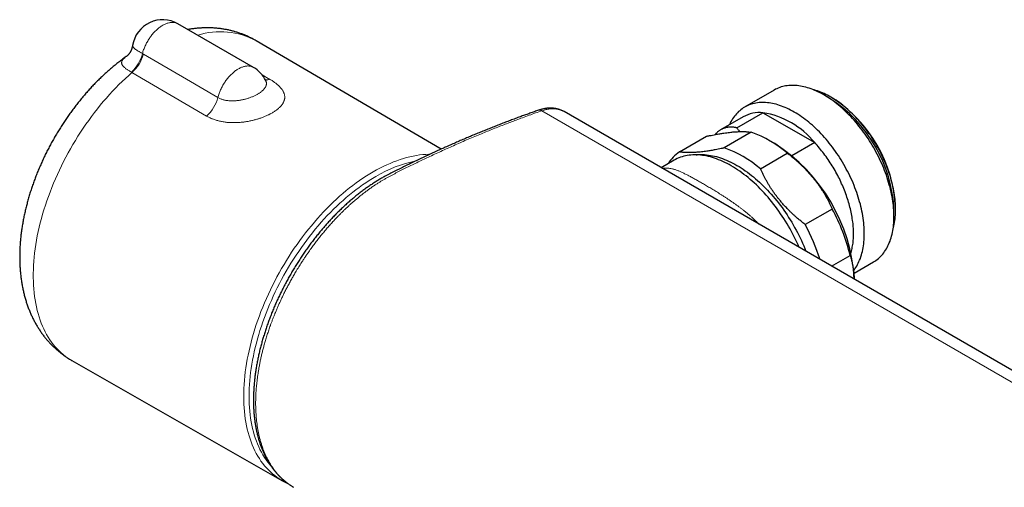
# Model space of a CAD drawing. Header units: millimetres. Extents: x 8 to 818, y 12 to 393.
# Tile 10 of 15: x 586 to 715, y 120 to 181. Entities that reach past the tile are written whole.
import ezdxf

# ---------------------------------------------------------------- set-up
doc = ezdxf.new("R2010")
doc.units = ezdxf.units.MM

msp = doc.modelspace()

# ---------------------------------------------------------------- linework, layer by layer
at = {"color": 7, "linetype": 'Continuous', "lineweight": 30}
for p, q in [((616.32, 174.63), (606.42, 180.35)), ((640.93, 163.94), (616.66, 178.13)), ((617.92, 172.91), (617.92, 172.91)), ((684.58, 171.67), (680.69, 169.43)), ((691.79, 170.62), (691.08, 171.03)), ((692.14, 170.66), (692, 170.74)), ((653.67, 169.02), (653.67, 169.02)), ((793.08, 90.3), (657.03, 168.84)), ((657.03, 168.84), (657.03, 168.84)), ((680.48, 168.15), (677.55, 166.46)), ((679.67, 166.72), (683.09, 168.7)), ((683.09, 168.7), (689.88, 164.79)), ((672.15, 163.57), (675.69, 165.61)), ((681.57, 166.14), (678.03, 164.1)), ((684.64, 164.66), (683.93, 165.06)), ((689.88, 164.79), (686.9, 163.07)), ((682.76, 161.37), (686.29, 163.41)), ((671.45, 162.49), (669.74, 161.5)), ((700.48, 156.05), (700.48, 156.21)), ((692.18, 156.09), (688.64, 154.05)), ((700.27, 155.11), (700.27, 155.92)), ((692.1, 148.59), (694.54, 150)), ((695.03, 147.68), (697.58, 149.16)), ((592.49, 136.26), (620.04, 120.56))]:
    msp.add_line(p, q, dxfattribs=at)
at = {"color": 252, "linetype": 'Continuous', "lineweight": 0}
for p, q in [((601.76, 176.44), (601.89, 176.37)), ((600.39, 173.97), (600.31, 174.02)), ((610.15, 168.27), (600.39, 173.97)), ((617.44, 173.67), (618.47, 173.07)), ((790.18, 90.42), (654.13, 168.96))]:
    msp.add_line(p, q, dxfattribs=at)
at = {"color": 252, "linetype": 'Continuous', "lineweight": 0, "flags": 128}
for points in [[(601.76, 176.44), (601.8, 176.57), (601.83, 176.7), (601.87, 176.83), (601.92, 176.96), (601.97, 177.08), (602.02, 177.21), (602.07, 177.34), (602.13, 177.47), (602.19, 177.59), (602.25, 177.72), (602.31, 177.84), (602.38, 177.96), (602.45, 178.08), (602.52, 178.21), (602.6, 178.32), (602.68, 178.44), (602.75, 178.56), (602.84, 178.67), (602.92, 178.78), (603, 178.89), (603.09, 178.99), (603.18, 179.1), (603.27, 179.2), (603.36, 179.29), (603.45, 179.39), (603.55, 179.48), (603.64, 179.57), (603.74, 179.65), (603.83, 179.73), (603.93, 179.81), (604.03, 179.89), (604.13, 179.96), (604.22, 180.02), (604.32, 180.09), (604.42, 180.15), (604.52, 180.2), (604.62, 180.25), (604.72, 180.3), (604.82, 180.34), (604.92, 180.38), (605.01, 180.42), (605.11, 180.45), (605.21, 180.47), (605.3, 180.49), (605.39, 180.51), (605.49, 180.52), (605.58, 180.53), (605.67, 180.53), (605.76, 180.53), (605.84, 180.53), (605.93, 180.52), (606.01, 180.5), (606.09, 180.48), (606.17, 180.46), (606.25, 180.43), (606.32, 180.4), (606.39, 180.36), (606.42, 180.35)], [(601.89, 176.37), (607.54, 173.09), (611.65, 170.69)], [(611.65, 170.69), (611.68, 170.82), (611.72, 170.95), (611.76, 171.07), (611.8, 171.2), (611.85, 171.33), (611.9, 171.45), (611.95, 171.58), (612.01, 171.71), (612.07, 171.83), (612.13, 171.96), (612.19, 172.08), (612.26, 172.2), (612.32, 172.33), (612.4, 172.45), (612.47, 172.56), (612.54, 172.68), (612.62, 172.8), (612.7, 172.91), (612.78, 173.02), (612.87, 173.13), (612.95, 173.23), (613.04, 173.34), (613.13, 173.44), (613.22, 173.54), (613.31, 173.63), (613.4, 173.72), (613.5, 173.81), (613.59, 173.9), (613.69, 173.98), (613.78, 174.06), (613.88, 174.14), (613.98, 174.21), (614.08, 174.28), (614.17, 174.34), (614.27, 174.4), (614.37, 174.46), (614.47, 174.51), (614.57, 174.56), (614.67, 174.61), (614.76, 174.65), (614.86, 174.68), (614.96, 174.72), (615.05, 174.74), (615.15, 174.77), (615.24, 174.79), (615.33, 174.8), (615.43, 174.81), (615.52, 174.82), (615.6, 174.82), (615.69, 174.81), (615.78, 174.81), (615.86, 174.8), (615.94, 174.78), (616.02, 174.76), (616.1, 174.73), (616.18, 174.7), (616.25, 174.67), (616.32, 174.63), (616.32, 174.63)], [(600.39, 173.97), (599.96, 173.59), (599.53, 173.2), (599.1, 172.79), (598.68, 172.38), (598.26, 171.95), (597.85, 171.52), (597.44, 171.07), (597.03, 170.62), (596.63, 170.15), (596.24, 169.68), (595.85, 169.2), (595.47, 168.71), (595.09, 168.21), (594.72, 167.7), (594.36, 167.19), (594, 166.67), (593.65, 166.15), (593.31, 165.61), (592.98, 165.08), (592.65, 164.53), (592.33, 163.99), (592.02, 163.43), (591.72, 162.88), (591.43, 162.31), (591.15, 161.75), (590.87, 161.18), (590.61, 160.61), (590.35, 160.04), (590.11, 159.46), (589.87, 158.89), (589.65, 158.31), (589.43, 157.73), (589.23, 157.15), (589.04, 156.58), (588.85, 156), (588.68, 155.42), (588.52, 154.85), (588.37, 154.27), (588.23, 153.7), (588.1, 153.13), (587.98, 152.56), (587.88, 152), (587.78, 151.44), (587.7, 150.88), (587.63, 150.33), (587.57, 149.78), (587.52, 149.24), (587.49, 148.7), (587.46, 148.17), (587.45, 147.65), (587.45, 147.13), (587.46, 146.62), (587.48, 146.12), (587.52, 145.62), (587.56, 145.13), (587.62, 144.65), (587.69, 144.18), (587.77, 143.72), (587.86, 143.27), (587.97, 142.82), (588.08, 142.39), (588.21, 141.97), (588.35, 141.55), (588.49, 141.15), (588.65, 140.76), (588.83, 140.38), (589.01, 140.01), (589.2, 139.66), (589.4, 139.31), (589.62, 138.98), (589.84, 138.66), (590.07, 138.36), (590.32, 138.06), (590.57, 137.78), (590.83, 137.51), (591.1, 137.26), (591.39, 137.02), (591.68, 136.79), (591.98, 136.58), (592.28, 136.38), (592.49, 136.26)], [(619.96, 120.6), (619.69, 120.77), (619.39, 120.97), (619.1, 121.18), (618.81, 121.42), (618.54, 121.66), (618.27, 121.92), (618.01, 122.19), (617.77, 122.47), (617.53, 122.77), (617.3, 123.08), (617.09, 123.4), (616.88, 123.74), (616.68, 124.08), (616.5, 124.44), (616.32, 124.81), (616.16, 125.19), (616, 125.59), (615.86, 125.99), (615.73, 126.4), (615.61, 126.83), (615.5, 127.26), (615.4, 127.7), (615.31, 128.16), (615.24, 128.62), (615.17, 129.09), (615.12, 129.57), (615.08, 130.06), (615.05, 130.55), (615.04, 131.06), (615.03, 131.57), (615.04, 132.08), (615.05, 132.6), (615.08, 133.13), (615.12, 133.67), (615.17, 134.21), (615.24, 134.75), (615.31, 135.3), (615.4, 135.85), (615.5, 136.41), (615.61, 136.97), (615.73, 137.54), (615.86, 138.1), (616, 138.67), (616.16, 139.24), (616.32, 139.81), (616.5, 140.38), (616.68, 140.96), (616.88, 141.53), (617.09, 142.1), (617.3, 142.68), (617.53, 143.25), (617.77, 143.82), (618.01, 144.39), (618.27, 144.96), (618.54, 145.52), (618.81, 146.08), (619.1, 146.64), (619.39, 147.2), (619.69, 147.75), (620, 148.29), (620.32, 148.84), (620.65, 149.37), (620.98, 149.9), (621.32, 150.43), (621.67, 150.95), (622.03, 151.46), (622.39, 151.97), (622.76, 152.46), (623.13, 152.95), (623.52, 153.44), (623.9, 153.91), (624.3, 154.38), (624.69, 154.83), (625.1, 155.28), (625.51, 155.72), (625.92, 156.15), (626.34, 156.57), (626.76, 156.98), (627.18, 157.37), (627.61, 157.76), (628.04, 158.13), (628.47, 158.5), (628.91, 158.85), (629.35, 159.19), (629.79, 159.52), (630.23, 159.83), (630.67, 160.13), (631.11, 160.42), (631.56, 160.7), (632, 160.96), (632.45, 161.21), (632.89, 161.45), (633.33, 161.67), (633.78, 161.88), (634.22, 162.07), (634.66, 162.25), (635.09, 162.42), (635.53, 162.57), (635.96, 162.71), (636.39, 162.83), (636.82, 162.94), (637.25, 163.03), (637.67, 163.11), (638.08, 163.17), (638.5, 163.22), (638.9, 163.25), (639.31, 163.27), (639.48, 163.27)], [(632.35, 160.35), (631.92, 160.09), (631.48, 159.82), (631.05, 159.54), (630.62, 159.24), (630.18, 158.93), (629.75, 158.61), (629.33, 158.28), (628.9, 157.94), (628.47, 157.58), (628.05, 157.21), (627.63, 156.84), (627.22, 156.45), (626.81, 156.05), (626.4, 155.64), (625.99, 155.22), (625.59, 154.79), (625.2, 154.35), (624.81, 153.9), (624.42, 153.45), (624.04, 152.98), (623.67, 152.51), (623.3, 152.03), (622.94, 151.54), (622.59, 151.05), (622.24, 150.54), (621.9, 150.04), (621.56, 149.52), (621.23, 149), (620.91, 148.48), (620.6, 147.95), (620.3, 147.41), (620, 146.87), (619.72, 146.33), (619.44, 145.78), (619.17, 145.23), (618.91, 144.68), (618.66, 144.12), (618.42, 143.57), (618.18, 143.01), (617.96, 142.45), (617.75, 141.89), (617.55, 141.32), (617.35, 140.76), (617.17, 140.2), (617, 139.64), (616.84, 139.08), (616.69, 138.52), (616.55, 137.97), (616.42, 137.41), (616.3, 136.86), (616.19, 136.31), (616.1, 135.77), (616.01, 135.22), (615.94, 134.69), (615.88, 134.15), (615.83, 133.63), (615.79, 133.1), (615.76, 132.58), (615.74, 132.07), (615.74, 131.57), (615.74, 131.07), (615.76, 130.58), (615.79, 130.09), (615.83, 129.61), (615.88, 129.14), (615.94, 128.68), (616.01, 128.23), (616.1, 127.79), (616.19, 127.35), (616.3, 126.93), (616.42, 126.51), (616.55, 126.11), (616.69, 125.71), (616.84, 125.33), (617, 124.95), (617.17, 124.59), (617.35, 124.24), (617.55, 123.9), (617.75, 123.57), (617.96, 123.26), (618.18, 122.95), (618.42, 122.66), (618.59, 122.46)]]:
    msp.add_lwpolyline(points, dxfattribs=at)
at = {"color": 7, "linetype": 'Continuous', "lineweight": 30, "flags": 128}
for points in [[(697.58, 149.16), (697.58, 149.16), (697.75, 149.26), (697.91, 149.37), (698.07, 149.49), (698.22, 149.61), (698.37, 149.74), (698.52, 149.88), (698.66, 150.03), (698.79, 150.18), (698.92, 150.34), (699.04, 150.51), (699.16, 150.69), (699.27, 150.87), (699.38, 151.05), (699.48, 151.25), (699.57, 151.45), (699.66, 151.66), (699.75, 151.87), (699.82, 152.09), (699.89, 152.31), (699.96, 152.54), (700.02, 152.78), (700.07, 153.02), (700.12, 153.26), (700.16, 153.51), (700.19, 153.77), (700.22, 154.03), (700.24, 154.29), (700.26, 154.56), (700.27, 154.83), (700.27, 155.11), (700.27, 155.39), (700.26, 155.67), (700.24, 155.96), (700.22, 156.25), (700.19, 156.54), (700.16, 156.83), (700.12, 157.13), (700.07, 157.43), (700.02, 157.73), (699.96, 158.04), (699.89, 158.34), (699.82, 158.65), (699.75, 158.96), (699.66, 159.26), (699.57, 159.57), (699.48, 159.88), (699.38, 160.19), (699.27, 160.51), (699.16, 160.82), (699.04, 161.13), (698.92, 161.44), (698.79, 161.75), (698.66, 162.05), (698.52, 162.36), (698.37, 162.67), (698.22, 162.97), (698.07, 163.27), (697.91, 163.57), (697.75, 163.87), (697.58, 164.17), (697.41, 164.46), (697.23, 164.75), (697.05, 165.04), (696.87, 165.32), (696.68, 165.61), (696.48, 165.88), (696.29, 166.16), (696.09, 166.43), (695.88, 166.69), (695.68, 166.95), (695.47, 167.21), (695.25, 167.46), (695.04, 167.71), (694.82, 167.95), (694.6, 168.19), (694.37, 168.42), (694.15, 168.65), (693.92, 168.87), (693.69, 169.08), (693.46, 169.29), (693.23, 169.5), (692.99, 169.69), (692.76, 169.88), (692.52, 170.07), (692.28, 170.25), (692.04, 170.42), (691.8, 170.58), (691.56, 170.74), (691.32, 170.89), (691.08, 171.03), (690.84, 171.16), (690.6, 171.29), (690.36, 171.41), (690.12, 171.53), (689.88, 171.63), (689.64, 171.73), (689.41, 171.82), (689.17, 171.9), (688.93, 171.97), (688.7, 172.04), (688.47, 172.1), (688.24, 172.15), (688.01, 172.19), (687.79, 172.23), (687.56, 172.25), (687.34, 172.27), (687.12, 172.28), (686.91, 172.28), (686.69, 172.28), (686.48, 172.26), (686.28, 172.24), (686.07, 172.21), (685.87, 172.17), (685.68, 172.12), (685.48, 172.07), (685.3, 172), (685.11, 171.93), (684.93, 171.85), (684.75, 171.77), (684.58, 171.67)], [(700.17, 153.58), (700.2, 153.68), (700.25, 153.89), (700.3, 154.12), (700.34, 154.34), (700.38, 154.57), (700.41, 154.81), (700.44, 155.05), (700.46, 155.29), (700.47, 155.54), (700.48, 155.79), (700.48, 156.05), (700.48, 156.3), (700.47, 156.57), (700.46, 156.83), (700.44, 157.1), (700.41, 157.37), (700.38, 157.64), (700.34, 157.91), (700.3, 158.19), (700.25, 158.47), (700.2, 158.75), (700.14, 159.03), (700.07, 159.31), (700, 159.6), (699.92, 159.88), (699.84, 160.17), (699.75, 160.46), (699.66, 160.74), (699.56, 161.03), (699.46, 161.32), (699.35, 161.6), (699.23, 161.89), (699.12, 162.17), (698.99, 162.46), (698.86, 162.74), (698.73, 163.02), (698.59, 163.3), (698.45, 163.58), (698.31, 163.86), (698.15, 164.14), (698, 164.41), (697.84, 164.68), (697.68, 164.95), (697.51, 165.21), (697.34, 165.48), (697.17, 165.74), (696.99, 165.99), (696.81, 166.25), (696.62, 166.49), (696.43, 166.74), (696.24, 166.98), (696.05, 167.22), (695.85, 167.45), (695.65, 167.68), (695.45, 167.9), (695.25, 168.12), (695.04, 168.34), (694.83, 168.55), (694.62, 168.75), (694.41, 168.95), (694.2, 169.14), (693.98, 169.33), (693.76, 169.51), (693.55, 169.69), (693.33, 169.86), (693.11, 170.02), (692.89, 170.18), (692.67, 170.33), (692.44, 170.47), (692.22, 170.61), (692, 170.74), (691.78, 170.87), (691.56, 170.99), (691.33, 171.1), (691.11, 171.2), (690.89, 171.3), (690.67, 171.39), (690.45, 171.47), (690.24, 171.55), (690.02, 171.62), (689.8, 171.68), (689.71, 171.7)], [(695, 148.05), (695.03, 148.1), (695.15, 148.27), (695.27, 148.44), (695.38, 148.62), (695.49, 148.81), (695.59, 149), (695.68, 149.2), (695.77, 149.41), (695.86, 149.62), (695.93, 149.84), (696.01, 150.07), (696.07, 150.3), (696.13, 150.53), (696.18, 150.77), (696.23, 151.02), (696.27, 151.27), (696.31, 151.52), (696.33, 151.78), (696.36, 152.05), (696.37, 152.31), (696.38, 152.59), (696.38, 152.86), (696.38, 153.14), (696.37, 153.43), (696.36, 153.71), (696.33, 154), (696.31, 154.29), (696.27, 154.59), (696.23, 154.89), (696.18, 155.19), (696.13, 155.49), (696.07, 155.79), (696.01, 156.1), (695.93, 156.4), (695.86, 156.71), (695.77, 157.02), (695.68, 157.33), (695.59, 157.64), (695.49, 157.95), (695.38, 158.26), (695.27, 158.57), (695.15, 158.88), (695.03, 159.19), (694.9, 159.5), (694.77, 159.81), (694.63, 160.12), (694.48, 160.42), (694.34, 160.73), (694.18, 161.03), (694.02, 161.33), (693.86, 161.63), (693.69, 161.92), (693.52, 162.22), (693.34, 162.51), (693.16, 162.79), (692.98, 163.08), (692.79, 163.36), (692.59, 163.64), (692.4, 163.91), (692.2, 164.18), (691.99, 164.45), (691.79, 164.71), (691.58, 164.97), (691.36, 165.22), (691.15, 165.47), (690.93, 165.71), (690.71, 165.95), (690.49, 166.18), (690.26, 166.4), (690.03, 166.62), (689.8, 166.84), (689.57, 167.05), (689.34, 167.25), (689.1, 167.45), (688.87, 167.64), (688.63, 167.82), (688.39, 168), (688.15, 168.17), (687.91, 168.34), (687.67, 168.49), (687.43, 168.64), (687.19, 168.78), (686.95, 168.92), (686.71, 169.05), (686.47, 169.17), (686.23, 169.28), (685.99, 169.39), (685.75, 169.48), (685.52, 169.57), (685.28, 169.66), (685.05, 169.73), (684.81, 169.8), (684.58, 169.85), (684.35, 169.9), (684.12, 169.95), (683.9, 169.98), (683.67, 170.01), (683.45, 170.02), (683.23, 170.03), (683.02, 170.04), (682.81, 170.03), (682.6, 170.02), (682.39, 169.99), (682.18, 169.96), (681.98, 169.92), (681.79, 169.88), (681.6, 169.82), (681.41, 169.76), (681.22, 169.69), (681.04, 169.61), (680.86, 169.52), (680.69, 169.43), (680.52, 169.33), (680.36, 169.22), (680.2, 169.1), (680.05, 168.97), (679.9, 168.84), (679.75, 168.7), (679.62, 168.55), (679.48, 168.4), (679.35, 168.24), (679.23, 168.07), (679.11, 167.9), (679, 167.72), (678.89, 167.53), (678.79, 167.33), (678.7, 167.13), (678.69, 167.12)], [(694.63, 150.31), (694.66, 150.41), (694.7, 150.57), (694.74, 150.74), (694.78, 150.91), (694.81, 151.09), (694.85, 151.26), (694.87, 151.44), (694.9, 151.62), (694.92, 151.81), (694.93, 151.99), (694.95, 152.18), (694.96, 152.37), (694.97, 152.57), (694.97, 152.76), (694.97, 152.96), (694.97, 153.16), (694.96, 153.36), (694.95, 153.57), (694.93, 153.77), (694.92, 153.98), (694.9, 154.19), (694.87, 154.39), (694.85, 154.61), (694.81, 154.82), (694.78, 155.03), (694.74, 155.25), (694.7, 155.46), (694.66, 155.68), (694.61, 155.9), (694.56, 156.11), (694.5, 156.33), (694.45, 156.55), (694.39, 156.77), (694.32, 156.99), (694.25, 157.21), (694.18, 157.43), (694.11, 157.65), (694.03, 157.87), (693.95, 158.1), (693.87, 158.32), (693.79, 158.54), (693.7, 158.76), (693.61, 158.98), (693.51, 159.2), (693.41, 159.41), (693.31, 159.63), (693.21, 159.85), (693.11, 160.07), (693, 160.28), (692.89, 160.5), (692.77, 160.71), (692.66, 160.92), (692.54, 161.13), (692.42, 161.34), (692.29, 161.55), (692.17, 161.76), (692.04, 161.96), (691.91, 162.16), (691.78, 162.37), (691.64, 162.57), (691.5, 162.76), (691.36, 162.96), (691.22, 163.15), (691.08, 163.34), (690.94, 163.53), (690.79, 163.72), (690.64, 163.9), (690.49, 164.08), (690.34, 164.26), (690.19, 164.44), (690.03, 164.61), (689.88, 164.79)], [(687.84, 151.05), (687.69, 151.39), (687.53, 151.74), (687.37, 152.09), (687.19, 152.44), (687.02, 152.79), (686.83, 153.14), (686.65, 153.48), (686.45, 153.83), (686.25, 154.16), (686.05, 154.5), (685.84, 154.83), (685.63, 155.16), (685.41, 155.48), (685.19, 155.8), (684.96, 156.12), (684.73, 156.43), (684.49, 156.74), (684.25, 157.04), (684.01, 157.34), (683.77, 157.63), (683.52, 157.91), (683.27, 158.19), (683.01, 158.47), (682.75, 158.73), (682.49, 159), (682.23, 159.25), (681.96, 159.5), (681.7, 159.74), (681.43, 159.97), (681.16, 160.2), (680.88, 160.42), (680.61, 160.63), (680.34, 160.84), (680.06, 161.04), (679.78, 161.22), (679.51, 161.41), (679.23, 161.58), (678.95, 161.74), (678.67, 161.9), (678.4, 162.05), (678.12, 162.19), (677.84, 162.32), (677.57, 162.44), (677.29, 162.55), (677.02, 162.65), (676.75, 162.75), (676.48, 162.83), (676.21, 162.91), (675.94, 162.98), (675.67, 163.04), (675.41, 163.08), (675.15, 163.12), (674.89, 163.15), (674.64, 163.17), (674.39, 163.19), (674.14, 163.19), (673.89, 163.18), (673.65, 163.16), (673.41, 163.14), (673.17, 163.1), (672.94, 163.06), (672.72, 163), (672.49, 162.94), (672.28, 162.87), (672.06, 162.78), (671.85, 162.69), (671.65, 162.59), (671.45, 162.49)], [(674.36, 163.19), (674.47, 163.2), (674.71, 163.21), (674.95, 163.22), (675.2, 163.22), (675.45, 163.21), (675.7, 163.19), (675.95, 163.16), (676.21, 163.12), (676.47, 163.07), (676.73, 163.01), (676.99, 162.95), (677.25, 162.87), (677.52, 162.79), (677.79, 162.7), (678.06, 162.59), (678.33, 162.48), (678.6, 162.36), (678.87, 162.24), (679.14, 162.1), (679.42, 161.95), (679.69, 161.8), (679.96, 161.64), (680.23, 161.47), (680.51, 161.29), (680.78, 161.1), (681.05, 160.91), (681.32, 160.71), (681.59, 160.5), (681.86, 160.29), (682.12, 160.06), (682.39, 159.83), (682.65, 159.59), (682.91, 159.35), (683.17, 159.1), (683.43, 158.84), (683.68, 158.58), (683.93, 158.31), (684.18, 158.03), (684.42, 157.75), (684.67, 157.47), (684.9, 157.18), (685.14, 156.88), (685.37, 156.58), (685.6, 156.27), (685.82, 155.96), (686.04, 155.65), (686.25, 155.33), (686.46, 155), (686.67, 154.68), (686.87, 154.35), (687.06, 154.01), (687.25, 153.68), (687.44, 153.34), (687.62, 153), (687.79, 152.66), (687.96, 152.31), (688.13, 151.96), (688.28, 151.62), (688.44, 151.27), (688.58, 150.92), (688.72, 150.56), (688.73, 150.54)], [(620.12, 120.51), (620, 120.58), (619.96, 120.6)]]:
    msp.add_lwpolyline(points, dxfattribs=at)
at = {"color": 7, "linetype": 'Continuous', "lineweight": 30}
for centre, radius, start, end in [((604.42, 176.88), 4, 60.0027, 170.7517), ((614.32, 171.17), 4, 25.8415, 60.0027), ((681.85, 155.09), 18.44, 2.6058, 57.3888), ((682.37, 155.39), 18.13, 2.6058, 57.3888), ((682.67, 164.25), 4.47, 84.5122, 119.1773), ((681.31, 157.78), 11.07, 39.2807, 80.7247), ((676.68, 152.21), 14.76, 49.3549, 70.6505), ((673.14, 150.17), 14.76, 49.3549, 70.6505), ((672.37, 145.52), 22.74, 3.4416, 57.3387), ((675.43, 158.9), 5.71, 125.0915, 146.7797), ((670.01, 143.99), 25.25, 13.775, 28.6364), ((665.87, 141.68), 25.91, 17.4926, 28.5268)]:
    msp.add_arc(centre, radius, start, end, dxfattribs=at)
at = {"color": 252, "linetype": 'Continuous', "lineweight": 0}
for centre, radius, start, end in [((611.98, 169.33), 9.97, 61.9741, 107.2694), ((597.02, 177.63), 4.89, 312.3273, 345.9268), ((597.1, 177.68), 4.96, 311.5985, 344.6925), ((618.05, 174.45), 1.44, 262.9388, 287.1979), ((606.86, 171.97), 4.96, 311.6468, 345.0387), ((653.83, 168.49), 0.56, 57.2985, 106.656), ((641.08, 145.72), 17.04, 101.7135, 120.8258)]:
    msp.add_arc(centre, radius, start, end, dxfattribs=at)
at = {"color": 7, "linetype": 'Continuous', "lineweight": 30}
for points, knots in [([(616.66, 178.13), (616.63, 178.15), (616.53, 178.21), (616.36, 178.3), (616.16, 178.41), (615.95, 178.51), (615.75, 178.61), (615.54, 178.71), (615.33, 178.8), (615.12, 178.89), (614.91, 178.97), (614.69, 179.05), (614.47, 179.13), (614.25, 179.2), (614.03, 179.27), (613.81, 179.34), (613.59, 179.4), (613.36, 179.45), (613.14, 179.51), (612.91, 179.56), (612.68, 179.6), (612.45, 179.64), (612.21, 179.68), (611.98, 179.71), (611.74, 179.74), (611.51, 179.76), (611.27, 179.78), (611.03, 179.8), (610.79, 179.81), (610.54, 179.81), (610.3, 179.82), (610.06, 179.82), (609.81, 179.81), (609.56, 179.8), (609.32, 179.79), (609.07, 179.77), (608.82, 179.74), (608.57, 179.72), (608.31, 179.68), (608.06, 179.65), (607.87, 179.62), (607.75, 179.6), (607.73, 179.59)], [0, 0, 0, 0, 0.012824, 0.037677, 0.062528, 0.087381, 0.11224, 0.13711, 0.161995, 0.1869, 0.211829, 0.236787, 0.261778, 0.286807, 0.311878, 0.336995, 0.362163, 0.387385, 0.412667, 0.438013, 0.463426, 0.488911, 0.514472, 0.540112, 0.565836, 0.591647, 0.617548, 0.643544, 0.669637, 0.69583, 0.722127, 0.748529, 0.77504, 0.801661, 0.828395, 0.855242, 0.882204, 0.909282, 0.936476, 0.963787, 0.991214, 1, 1, 1, 1]), ([(600.47, 177.52), (600.47, 177.51), (600.46, 177.46), (600.45, 177.37), (600.42, 177.27), (600.39, 177.18), (600.36, 177.08), (600.33, 176.99), (600.29, 176.91), (600.26, 176.83), (600.22, 176.75), (600.18, 176.67), (600.14, 176.61), (600.1, 176.54), (600.06, 176.49), (600.02, 176.43), (599.98, 176.38), (599.95, 176.34), (599.91, 176.3), (599.88, 176.26), (599.85, 176.23), (599.82, 176.21), (599.8, 176.18), (599.78, 176.16), (599.76, 176.15), (599.75, 176.14), (599.74, 176.13), (599.73, 176.12), (599.72, 176.11), (599.72, 176.11), (599.72, 176.11), (599.72, 176.11)], [0, 0, 0, 0, 0.0221958, 0.0670944, 0.1116431, 0.1557956, 0.1994857, 0.2426387, 0.2851726, 0.3270019, 0.368042, 0.4082158, 0.44746, 0.4857306, 0.5230074, 0.5592951, 0.5946229, 0.6290419, 0.6626212, 0.6954436, 0.727602, 0.7591956, 0.7903266, 0.8210985, 0.8436223, 0.864615, 0.8846911, 0.9133748, 0.9421006, 0.9710535, 1, 1, 1, 1]), ([(599.71, 176.11), (599.69, 176.09), (599.58, 176.01), (599.38, 175.87), (599.14, 175.7), (598.9, 175.51), (598.66, 175.33), (598.42, 175.14), (598.18, 174.95), (597.94, 174.75), (597.7, 174.55), (597.47, 174.35), (597.24, 174.15), (597, 173.94), (596.77, 173.73), (596.55, 173.52), (596.32, 173.3), (596.1, 173.09), (595.87, 172.87), (595.65, 172.64), (595.43, 172.42), (595.21, 172.19), (595, 171.96), (594.78, 171.72), (594.57, 171.49), (594.36, 171.25), (594.15, 171.01), (593.94, 170.77), (593.74, 170.52), (593.54, 170.27), (593.34, 170.02), (593.14, 169.77), (592.94, 169.52), (592.75, 169.26), (592.55, 169.01), (592.36, 168.75), (592.17, 168.48), (591.99, 168.22), (591.8, 167.96), (591.62, 167.69), (591.44, 167.42), (591.27, 167.15), (591.09, 166.88), (590.92, 166.6), (590.75, 166.33), (590.58, 166.05), (590.41, 165.77), (590.25, 165.49), (590.09, 165.21), (589.93, 164.93), (589.77, 164.65), (589.62, 164.36), (589.47, 164.08), (589.32, 163.79), (589.18, 163.5), (589.03, 163.21), (588.89, 162.92), (588.75, 162.63), (588.62, 162.34), (588.49, 162.04), (588.36, 161.75), (588.23, 161.45), (588.11, 161.16), (587.98, 160.86), (587.86, 160.56), (587.75, 160.26), (587.64, 159.96), (587.53, 159.66), (587.42, 159.36), (587.31, 159.06), (587.21, 158.76), (587.11, 158.46), (587.02, 158.16), (586.93, 157.85), (586.84, 157.55), (586.75, 157.25), (586.67, 156.94), (586.59, 156.64), (586.51, 156.34), (586.44, 156.03), (586.37, 155.73), (586.3, 155.42), (586.23, 155.12), (586.17, 154.82), (586.12, 154.51), (586.06, 154.21), (586.01, 153.91), (585.96, 153.6), (585.92, 153.3), (585.88, 153), (585.84, 152.69), (585.81, 152.39), (585.78, 152.09), (585.75, 151.79), (585.73, 151.49), (585.71, 151.19), (585.7, 150.89), (585.68, 150.6), (585.68, 150.3), (585.67, 150), (585.67, 149.71), (585.67, 149.42), (585.68, 149.12), (585.69, 148.83), (585.71, 148.54), (585.72, 148.25), (585.75, 147.97), (585.77, 147.68), (585.8, 147.4), (585.84, 147.12), (585.87, 146.84), (585.92, 146.56), (585.96, 146.28), (586.01, 146.01), (586.06, 145.74), (586.12, 145.47), (586.18, 145.2), (586.24, 144.94), (586.31, 144.68), (586.38, 144.42), (586.46, 144.16), (586.54, 143.91), (586.62, 143.65), (586.71, 143.41), (586.8, 143.16), (586.89, 142.92), (586.99, 142.68), (587.09, 142.44), (587.19, 142.21), (587.3, 141.98), (587.41, 141.75), (587.52, 141.52), (587.64, 141.3), (587.76, 141.09), (587.88, 140.87), (588.01, 140.66), (588.14, 140.45), (588.27, 140.25), (588.41, 140.05), (588.55, 139.85), (588.69, 139.65), (588.83, 139.46), (588.98, 139.27), (589.13, 139.09), (589.28, 138.91), (589.44, 138.73), (589.6, 138.56), (589.76, 138.39), (589.92, 138.22), (590.09, 138.06), (590.26, 137.9), (590.43, 137.74), (590.61, 137.59), (590.78, 137.44), (590.96, 137.3), (591.14, 137.15), (591.33, 137.02), (591.52, 136.88), (591.7, 136.75), (591.9, 136.62), (592.09, 136.5), (592.28, 136.38), (592.42, 136.3), (592.49, 136.26), (592.49, 136.26)], [0, 0, 0, 0, 0.0021968, 0.0086676, 0.0151362, 0.021602, 0.0280646, 0.0345238, 0.0409793, 0.0474307, 0.0538779, 0.0603206, 0.0667588, 0.0731924, 0.0796211, 0.0860451, 0.0924642, 0.0988785, 0.105288, 0.1116926, 0.1180925, 0.1244878, 0.1308784, 0.1372646, 0.1436464, 0.1500239, 0.1563973, 0.1627667, 0.1691323, 0.1754942, 0.1818526, 0.1882076, 0.1945594, 0.2009083, 0.2072543, 0.2135978, 0.2199387, 0.2262775, 0.2326142, 0.238949, 0.2452822, 0.2516139, 0.2579444, 0.2642738, 0.2706024, 0.2769304, 0.2832579, 0.2895852, 0.2959125, 0.30224, 0.3085678, 0.3148961, 0.3212252, 0.3275552, 0.3338864, 0.340219, 0.3465531, 0.3528891, 0.359227, 0.3655671, 0.3719095, 0.3782546, 0.3846025, 0.3909533, 0.3973073, 0.4036646, 0.4100255, 0.4163901, 0.4227586, 0.4291311, 0.4355079, 0.441889, 0.4482747, 0.4546651, 0.4610602, 0.4674603, 0.4738654, 0.4802756, 0.486691, 0.4931117, 0.4995376, 0.5059689, 0.5124056, 0.5188476, 0.5252949, 0.5317473, 0.5382049, 0.5446675, 0.5511349, 0.5576069, 0.5640833, 0.5705638, 0.577048, 0.5835357, 0.5900263, 0.5965194, 0.6030145, 0.609511, 0.6160082, 0.6225053, 0.6290013, 0.6354957, 0.6419873, 0.6484754, 0.6549588, 0.6614367, 0.6679078, 0.6743712, 0.6808256, 0.6872698, 0.6937027, 0.7001231, 0.7065298, 0.7129216, 0.7192972, 0.7256556, 0.7319956, 0.7383162, 0.7446164, 0.7508952, 0.7571517, 0.7633851, 0.7695948, 0.77578, 0.7819402, 0.7880749, 0.7941839, 0.8002668, 0.8063234, 0.8123537, 0.8183577, 0.8243354, 0.830287, 0.8362127, 0.842113, 0.8479882, 0.8538386, 0.859665, 0.8654677, 0.8712475, 0.8770051, 0.882741, 0.8884561, 0.8941512, 0.8998271, 0.9054845, 0.9111244, 0.9167477, 0.9223552, 0.9279479, 0.9335267, 0.9390925, 0.9446463, 0.950189, 0.9557216, 0.9612451, 0.9667605, 0.9722687, 0.9777707, 0.9832675, 0.9887601, 0.9942495, 0.9997366, 1, 1, 1, 1]), ([(618.01, 172.77), (618.01, 172.77), (618.01, 172.77), (618, 172.77), (618, 172.78), (617.99, 172.79), (617.98, 172.81), (617.97, 172.83), (617.95, 172.85), (617.94, 172.88), (617.93, 172.9), (617.92, 172.91)], [0, 0, 0, 0, 0.057767, 0.172078, 0.285714, 0.39885, 0.511692, 0.624468, 0.73735, 0.857944, 1, 1, 1, 1]), ([(656.97, 168.87), (656.95, 168.88), (656.9, 168.91), (656.81, 168.96), (656.7, 169.01), (656.59, 169.05), (656.47, 169.1), (656.36, 169.13), (656.24, 169.17), (656.12, 169.2), (656, 169.23), (655.88, 169.25), (655.76, 169.27), (655.63, 169.28), (655.5, 169.29), (655.38, 169.3), (655.25, 169.3), (655.11, 169.3), (654.98, 169.3), (654.85, 169.29), (654.72, 169.27), (654.58, 169.25), (654.45, 169.23), (654.31, 169.2), (654.17, 169.17), (654.03, 169.14), (653.89, 169.1), (653.78, 169.06), (653.71, 169.04), (653.69, 169.03), (653.68, 169.03), (653.67, 169.02)], [0, 0, 0, 0, 0.018888, 0.055637, 0.092343, 0.129044, 0.165768, 0.202557, 0.239449, 0.276482, 0.313696, 0.351128, 0.388813, 0.426788, 0.464999, 0.503617, 0.542101, 0.580657, 0.619318, 0.658114, 0.697074, 0.736228, 0.7756, 0.815215, 0.855096, 0.895265, 0.93574, 0.976542, 0.989383, 0.995435, 1, 1, 1, 1]), ([(653.67, 169.02), (653.49, 168.96), (653.11, 168.83), (652.55, 168.63), (651.98, 168.43), (651.4, 168.22), (650.79, 167.99), (650.15, 167.76), (649.5, 167.51), (648.84, 167.26), (648.18, 167), (647.53, 166.74), (646.87, 166.48), (646.22, 166.22), (645.56, 165.95), (644.91, 165.67), (644.25, 165.4), (643.59, 165.12), (642.94, 164.83), (642.28, 164.54), (641.62, 164.25), (640.96, 163.96), (640.3, 163.66), (639.64, 163.35), (638.98, 163.04), (638.32, 162.73), (637.66, 162.42), (636.99, 162.1), (636.33, 161.78), (635.67, 161.45), (635.11, 161.17), (634.66, 160.95), (634.33, 160.78), (634.06, 160.64), (633.84, 160.53), (633.65, 160.43), (633.44, 160.31), (633.21, 160.18), (632.98, 160.05), (632.74, 159.91), (632.51, 159.77), (632.28, 159.62), (632.05, 159.48), (631.82, 159.32), (631.59, 159.17), (631.35, 159.01), (631.12, 158.85), (630.89, 158.68), (630.66, 158.51), (630.43, 158.34), (630.21, 158.16), (629.98, 157.98), (629.75, 157.8), (629.52, 157.62), (629.3, 157.43), (629.08, 157.24), (628.85, 157.05), (628.63, 156.85), (628.41, 156.65), (628.19, 156.45), (627.97, 156.25), (627.75, 156.04), (627.54, 155.83), (627.32, 155.62), (627.11, 155.4), (626.9, 155.18), (626.68, 154.96), (626.47, 154.74), (626.26, 154.51), (626.05, 154.28), (625.84, 154.05), (625.64, 153.81), (625.43, 153.57), (625.23, 153.34), (625.03, 153.1), (624.83, 152.85), (624.63, 152.61), (624.43, 152.36), (624.24, 152.11), (624.04, 151.86), (623.85, 151.6), (623.66, 151.35), (623.47, 151.09), (623.29, 150.83), (623.1, 150.57), (622.92, 150.3), (622.74, 150.04), (622.56, 149.77), (622.38, 149.5), (622.2, 149.23), (622.03, 148.95), (621.86, 148.68), (621.69, 148.41), (621.52, 148.13), (621.36, 147.85), (621.2, 147.58), (621.04, 147.3), (620.88, 147.02), (620.73, 146.74), (620.58, 146.46), (620.43, 146.17), (620.28, 145.89), (620.13, 145.6), (619.99, 145.31), (619.84, 145.02), (619.71, 144.73), (619.57, 144.44), (619.44, 144.15), (619.3, 143.86), (619.17, 143.57), (619.05, 143.28), (618.92, 142.98), (618.8, 142.69), (618.68, 142.39), (618.57, 142.1), (618.45, 141.8), (618.34, 141.5), (618.23, 141.21), (618.13, 140.91), (618.03, 140.61), (617.93, 140.32), (617.83, 140.02), (617.74, 139.73), (617.65, 139.43), (617.56, 139.14), (617.47, 138.85), (617.39, 138.55), (617.31, 138.26), (617.24, 137.97), (617.16, 137.68), (617.09, 137.38), (617.02, 137.09), (616.96, 136.8), (616.9, 136.51), (616.84, 136.22), (616.78, 135.93), (616.73, 135.64), (616.68, 135.35), (616.64, 135.06), (616.59, 134.77), (616.55, 134.49), (616.51, 134.2), (616.48, 133.91), (616.45, 133.63), (616.42, 133.35), (616.4, 133.07), (616.37, 132.79), (616.36, 132.51), (616.34, 132.23), (616.33, 131.96), (616.32, 131.69), (616.31, 131.41), (616.31, 131.14), (616.31, 130.88), (616.31, 130.61), (616.32, 130.35), (616.33, 130.08), (616.34, 129.82), (616.36, 129.56), (616.38, 129.31), (616.4, 129.05), (616.43, 128.8), (616.46, 128.55), (616.49, 128.3), (616.53, 128.05), (616.57, 127.81), (616.61, 127.56), (616.65, 127.32), (616.7, 127.08), (616.75, 126.85), (616.81, 126.61), (616.87, 126.38), (616.93, 126.15), (616.99, 125.92), (617.06, 125.7), (617.13, 125.48), (617.2, 125.26), (617.28, 125.05), (617.36, 124.83), (617.44, 124.62), (617.53, 124.42), (617.62, 124.21), (617.71, 124.01), (617.8, 123.82), (617.9, 123.62), (618, 123.43), (618.1, 123.24), (618.21, 123.06), (618.32, 122.88), (618.43, 122.7), (618.55, 122.53), (618.66, 122.36), (618.78, 122.19), (618.91, 122.02), (619.03, 121.86), (619.16, 121.71), (619.29, 121.55), (619.42, 121.4), (619.56, 121.25), (619.7, 121.11), (619.84, 120.97), (619.99, 120.83), (620.13, 120.7), (620.28, 120.57), (620.43, 120.44), (620.58, 120.32), (620.74, 120.2), (620.9, 120.09), (621.06, 119.98), (621.22, 119.87), (621.39, 119.77), (621.5, 119.7), (621.57, 119.66), (621.57, 119.66)], [0, 0, 0, 0, 0.008935, 0.019107, 0.028342, 0.038207, 0.048233, 0.059238, 0.070255, 0.081283, 0.092319, 0.103264, 0.114229, 0.125195, 0.136161, 0.147129, 0.158098, 0.16907, 0.180044, 0.191021, 0.202, 0.212984, 0.223971, 0.234962, 0.245958, 0.256958, 0.267964, 0.278975, 0.289993, 0.300967, 0.311904, 0.317905, 0.323466, 0.328515, 0.331323, 0.33404, 0.337837, 0.341632, 0.345426, 0.349219, 0.353013, 0.356807, 0.360611, 0.364439, 0.368271, 0.3721, 0.37592, 0.379724, 0.383505, 0.387364, 0.391189, 0.395006, 0.398816, 0.40262, 0.406419, 0.410214, 0.414005, 0.417794, 0.421583, 0.425371, 0.429159, 0.432951, 0.436696, 0.440469, 0.444254, 0.44805, 0.451854, 0.455663, 0.459474, 0.463285, 0.467093, 0.470894, 0.474687, 0.478468, 0.482235, 0.485992, 0.489803, 0.493609, 0.497411, 0.501209, 0.505005, 0.508799, 0.512593, 0.516388, 0.520184, 0.523982, 0.527784, 0.53159, 0.535403, 0.539195, 0.542989, 0.546784, 0.550576, 0.55436, 0.558133, 0.561889, 0.565643, 0.569403, 0.57317, 0.576946, 0.58073, 0.584526, 0.58833, 0.592124, 0.595914, 0.599703, 0.60349, 0.607277, 0.611065, 0.614855, 0.618647, 0.622442, 0.626242, 0.630048, 0.63386, 0.637684, 0.641488, 0.645302, 0.649119, 0.652932, 0.656733, 0.660516, 0.664277, 0.668057, 0.671834, 0.67561, 0.679385, 0.683161, 0.686937, 0.690709, 0.69451, 0.698309, 0.702107, 0.705904, 0.709702, 0.713502, 0.717304, 0.721109, 0.724919, 0.728734, 0.732556, 0.736385, 0.740232, 0.744041, 0.747858, 0.751678, 0.755499, 0.759317, 0.763128, 0.766915, 0.770731, 0.774541, 0.778347, 0.78215, 0.785949, 0.789752, 0.793538, 0.797326, 0.801117, 0.804912, 0.808709, 0.812509, 0.816312, 0.820118, 0.823927, 0.827739, 0.831554, 0.835372, 0.83919, 0.84299, 0.84682, 0.85064, 0.854453, 0.858258, 0.862057, 0.86585, 0.869638, 0.873422, 0.877203, 0.880982, 0.884759, 0.888535, 0.892321, 0.896088, 0.899846, 0.903594, 0.907334, 0.911068, 0.914796, 0.918523, 0.922215, 0.925924, 0.929642, 0.933364, 0.937082, 0.940786, 0.944454, 0.948169, 0.951873, 0.955567, 0.959254, 0.962934, 0.966609, 0.970279, 0.973947, 0.977613, 0.981279, 0.984945, 0.988614, 0.992288, 0.995958, 0.999616, 1, 1, 1, 1]), ([(657.03, 168.84), (657.02, 168.84), (657.01, 168.85), (656.99, 168.86), (656.98, 168.87)], [0, 0, 0, 0, 0.092534, 1, 1, 1, 1]), ([(679.67, 166.72), (679.62, 166.73), (679.52, 166.75), (679.35, 166.78), (679.15, 166.81), (678.93, 166.82), (678.74, 166.81), (678.57, 166.8), (678.43, 166.78), (678.27, 166.75), (678.12, 166.71), (677.98, 166.66), (677.86, 166.61), (677.74, 166.56), (677.6, 166.49), (677.47, 166.41), (677.34, 166.33), (677.21, 166.23), (677.07, 166.11), (676.93, 165.98), (676.84, 165.88), (676.81, 165.84)], [0, 0, 0, 0, 0.042288, 0.084577, 0.156268, 0.227959, 0.285379, 0.3428, 0.385301, 0.427802, 0.500321, 0.539355, 0.578388, 0.625249, 0.67211, 0.723423, 0.77511, 0.826807, 0.878494, 0.951158, 1, 1, 1, 1]), ([(679.67, 166.72), (679.75, 166.61), (679.88, 166.45), (680.01, 166.29), (680.05, 166.23)], [0, 0, 0, 0, 0.668975, 1, 1, 1, 1]), ([(675.69, 165.61), (675.82, 165.64), (676.09, 165.7), (676.49, 165.78), (676.84, 165.85), (677.16, 165.9), (677.44, 165.95), (677.72, 166), (678.02, 166.04), (678.35, 166.09), (678.7, 166.13), (679.01, 166.17), (679.29, 166.19), (679.53, 166.21), (679.77, 166.22), (680, 166.23), (680.23, 166.24), (680.44, 166.24), (680.64, 166.23), (680.84, 166.22), (681.04, 166.21), (681.22, 166.19), (681.4, 166.16), (681.51, 166.15), (681.57, 166.14)], [0, 0, 0, 0, 0.052586, 0.105181, 0.157764, 0.197389, 0.237014, 0.276298, 0.315581, 0.36994, 0.424315, 0.478673, 0.521452, 0.564247, 0.607042, 0.649821, 0.692932, 0.736042, 0.778488, 0.820934, 0.865693, 0.910465, 0.955239, 1, 1, 1, 1]), ([(678.03, 164.1), (677.9, 164.07), (677.63, 164.01), (677.23, 163.93), (676.88, 163.86), (676.56, 163.8), (676.28, 163.75), (676, 163.71), (675.7, 163.66), (675.37, 163.62), (675.03, 163.57), (674.71, 163.54), (674.43, 163.52), (674.19, 163.5), (673.95, 163.48), (673.72, 163.48), (673.49, 163.47), (673.28, 163.47), (673.08, 163.48), (672.88, 163.49), (672.69, 163.5), (672.5, 163.52), (672.32, 163.54), (672.21, 163.56), (672.15, 163.57)], [0, 0, 0, 0, 0.052586, 0.105181, 0.157764, 0.197389, 0.237014, 0.276298, 0.315581, 0.36994, 0.424315, 0.478673, 0.521452, 0.564247, 0.607042, 0.649821, 0.692932, 0.736042, 0.778488, 0.820934, 0.865693, 0.910465, 0.955239, 1, 1, 1, 1]), ([(686.29, 163.41), (686.43, 163.3), (686.7, 163.09), (687.09, 162.77), (687.45, 162.46), (687.77, 162.18), (688.05, 161.92), (688.32, 161.65), (688.63, 161.35), (688.95, 161), (689.3, 160.61), (689.62, 160.24), (689.89, 159.9), (690.14, 159.58), (690.38, 159.25), (690.61, 158.92), (690.83, 158.58), (691.05, 158.24), (691.25, 157.9), (691.45, 157.55), (691.64, 157.2), (691.83, 156.83), (692.01, 156.46), (692.12, 156.22), (692.18, 156.09)], [0, 0, 0, 0, 0.052586, 0.105181, 0.157764, 0.197389, 0.237014, 0.276298, 0.315581, 0.36994, 0.424315, 0.478673, 0.521452, 0.564247, 0.607042, 0.649821, 0.692932, 0.736042, 0.778488, 0.820934, 0.865693, 0.910465, 0.955239, 1, 1, 1, 1]), ([(688.64, 154.05), (688.51, 154.16), (688.24, 154.37), (687.84, 154.69), (687.48, 155), (687.17, 155.28), (686.89, 155.54), (686.61, 155.81), (686.31, 156.11), (685.98, 156.46), (685.63, 156.85), (685.32, 157.22), (685.04, 157.56), (684.79, 157.89), (684.55, 158.21), (684.32, 158.54), (684.1, 158.88), (683.89, 159.22), (683.68, 159.56), (683.49, 159.91), (683.29, 160.27), (683.11, 160.63), (682.93, 161), (682.81, 161.25), (682.76, 161.37)], [0, 0, 0, 0, 0.0525859, 0.1051808, 0.1577645, 0.1973893, 0.237014, 0.2762975, 0.3155809, 0.36994, 0.4243151, 0.4786732, 0.5214517, 0.5642466, 0.6070419, 0.649821, 0.6929316, 0.7360423, 0.778488, 0.8209338, 0.8656927, 0.9104648, 0.9552386, 1, 1, 1, 1]), ([(694.54, 150), (694.56, 149.93), (694.6, 149.79), (694.66, 149.57), (694.72, 149.35), (694.78, 149.1), (694.84, 148.82), (694.9, 148.49), (694.95, 148.16), (694.99, 147.82), (695.03, 147.47), (695.05, 147.15), (695.06, 146.96), (695.06, 146.88)], [0, 0, 0, 0, 0.075241, 0.150502, 0.225786, 0.301093, 0.404189, 0.507353, 0.61302, 0.71877, 0.827237, 0.935802, 1, 1, 1, 1]), ([(620.12, 120.51), (620.15, 120.5), (620.23, 120.45), (620.37, 120.38), (620.54, 120.29), (620.67, 120.23), (620.75, 120.2), (620.76, 120.19)], [0, 0, 0, 0, 0.128453, 0.393215, 0.657993, 0.922806, 1, 1, 1, 1])]:
    msp.add_open_spline(points, degree=3, knots=knots, dxfattribs=at)
at = {"color": 252, "linetype": 'Continuous', "lineweight": 0}
for points, knots in [([(600.48, 177.52), (600.47, 177.51), (600.47, 177.49), (600.47, 177.45), (600.49, 177.4), (600.51, 177.36), (600.54, 177.31), (600.58, 177.25), (600.64, 177.19), (600.7, 177.13), (600.78, 177.06), (600.87, 176.99), (600.97, 176.92), (601.08, 176.85), (601.19, 176.78), (601.32, 176.7), (601.46, 176.62), (601.6, 176.53), (601.71, 176.47), (601.76, 176.44)], [0, 0, 0, 0, 0.033716, 0.087908, 0.142224, 0.196663, 0.251228, 0.312216, 0.373381, 0.435646, 0.498103, 0.561692, 0.625488, 0.686497, 0.747692, 0.809996, 0.872499, 0.936143, 1, 1, 1, 1]), ([(600.31, 174.02), (600.25, 174.05), (600.13, 174.12), (599.97, 174.22), (599.81, 174.32), (599.67, 174.41), (599.54, 174.51), (599.42, 174.61), (599.32, 174.7), (599.23, 174.8), (599.16, 174.89), (599.1, 174.98), (599.06, 175.07), (599.04, 175.16), (599.03, 175.25), (599.04, 175.34), (599.06, 175.43), (599.1, 175.52), (599.16, 175.61), (599.24, 175.71), (599.33, 175.81), (599.45, 175.91), (599.58, 176.01), (599.68, 176.09), (599.73, 176.12)], [0, 0, 0, 0, 0.040956, 0.082094, 0.12341, 0.164915, 0.206598, 0.248463, 0.291019, 0.333752, 0.376662, 0.41974, 0.462986, 0.506388, 0.553088, 0.599965, 0.647005, 0.694203, 0.741546, 0.78903, 0.841801, 0.894742, 0.947839, 1, 1, 1, 1]), ([(618.47, 173.07), (618.52, 173.04), (618.61, 172.99), (618.76, 172.89), (618.92, 172.79), (619.09, 172.67), (619.25, 172.55), (619.4, 172.43), (619.54, 172.31), (619.66, 172.19), (619.78, 172.08), (619.89, 171.95), (620.01, 171.81), (620.11, 171.66), (620.2, 171.52), (620.26, 171.39), (620.31, 171.27), (620.35, 171.16), (620.38, 171.03), (620.41, 170.89), (620.42, 170.73), (620.41, 170.59), (620.39, 170.46), (620.36, 170.35), (620.33, 170.25), (620.28, 170.14), (620.23, 170.03), (620.16, 169.9), (620.07, 169.78), (619.98, 169.65), (619.87, 169.53), (619.76, 169.42), (619.66, 169.32), (619.54, 169.22), (619.41, 169.11), (619.25, 168.99), (619.08, 168.87), (618.9, 168.76), (618.71, 168.65), (618.53, 168.55), (618.38, 168.47), (618.23, 168.4), (618.06, 168.32), (617.87, 168.24), (617.67, 168.16), (617.48, 168.08), (617.27, 168.01), (617.08, 167.94), (616.91, 167.89), (616.73, 167.83), (616.53, 167.78), (616.31, 167.72), (616.08, 167.67), (615.85, 167.62), (615.62, 167.57), (615.39, 167.53), (615.15, 167.5), (614.92, 167.47), (614.67, 167.44), (614.42, 167.42), (614.15, 167.41), (613.89, 167.4), (613.62, 167.4), (613.36, 167.41), (613.1, 167.42), (612.84, 167.44), (612.59, 167.47), (612.34, 167.51), (612.1, 167.55), (611.87, 167.6), (611.63, 167.66), (611.41, 167.73), (611.18, 167.8), (610.96, 167.88), (610.75, 167.96), (610.55, 168.06), (610.35, 168.16), (610.22, 168.23), (610.15, 168.27)], [0, 0, 0, 0, 0.010423, 0.020846, 0.034816, 0.048792, 0.062762, 0.076834, 0.090912, 0.104984, 0.117693, 0.130402, 0.147491, 0.164591, 0.181679, 0.194616, 0.207552, 0.220113, 0.232674, 0.249575, 0.266486, 0.283386, 0.29619, 0.308994, 0.319238, 0.329481, 0.343229, 0.356983, 0.370731, 0.384609, 0.398494, 0.412372, 0.4228, 0.433229, 0.447238, 0.461256, 0.475266, 0.489426, 0.503594, 0.517754, 0.526763, 0.535772, 0.547771, 0.559775, 0.571775, 0.583702, 0.595634, 0.607561, 0.616495, 0.62543, 0.637616, 0.649808, 0.661995, 0.674273, 0.686556, 0.698835, 0.711203, 0.723576, 0.735944, 0.74987, 0.763796, 0.777783, 0.79177, 0.80582, 0.81987, 0.83398, 0.84809, 0.861759, 0.875429, 0.889151, 0.902873, 0.916651, 0.930428, 0.944257, 0.958087, 0.972046, 0.986006, 1, 1, 1, 1]), ([(611.65, 170.69), (611.7, 170.66), (611.82, 170.6), (611.99, 170.52), (612.16, 170.46), (612.33, 170.4), (612.51, 170.36), (612.69, 170.32), (612.88, 170.29), (613.06, 170.27), (613.24, 170.25), (613.42, 170.25), (613.6, 170.24), (613.78, 170.25), (613.96, 170.26), (614.15, 170.28), (614.34, 170.3), (614.54, 170.33), (614.76, 170.37), (614.97, 170.41), (615.18, 170.47), (615.39, 170.52), (615.6, 170.59), (615.8, 170.65), (615.99, 170.73), (616.18, 170.8), (616.36, 170.88), (616.54, 170.96), (616.7, 171.05), (616.86, 171.14), (617.01, 171.23), (617.15, 171.32), (617.28, 171.41), (617.4, 171.51), (617.52, 171.61), (617.63, 171.71), (617.73, 171.83), (617.82, 171.94), (617.89, 172.06), (617.94, 172.17), (617.98, 172.27), (618, 172.36), (618.02, 172.45), (618.02, 172.55), (618.01, 172.64), (617.99, 172.72), (617.97, 172.8), (617.95, 172.86), (617.93, 172.9), (617.92, 172.91)], [0, 0, 0, 0, 0.023661, 0.047434, 0.068213, 0.089067, 0.109996, 0.131, 0.152077, 0.173229, 0.191989, 0.210799, 0.229658, 0.248567, 0.267525, 0.286531, 0.305585, 0.328003, 0.350498, 0.373068, 0.395714, 0.418435, 0.441231, 0.463714, 0.486269, 0.508895, 0.531594, 0.554365, 0.577209, 0.599323, 0.621505, 0.643753, 0.66607, 0.688456, 0.710911, 0.736406, 0.762005, 0.78771, 0.813525, 0.839452, 0.859623, 0.879849, 0.900132, 0.920471, 0.940869, 0.961328, 0.976061, 0.990794, 1, 1, 1, 1]), ([(657.03, 168.84), (657.01, 168.85), (656.93, 168.9), (656.77, 168.97), (656.57, 169.05), (656.35, 169.12), (656.14, 169.17), (655.95, 169.19), (655.79, 169.21), (655.63, 169.22), (655.42, 169.22), (655.17, 169.2), (654.91, 169.16), (654.66, 169.11), (654.4, 169.05), (654.22, 168.99), (654.13, 168.96)], [0, 0, 0, 0, 0.022428, 0.10475, 0.187263, 0.266621, 0.346152, 0.425011, 0.466978, 0.50897, 0.592228, 0.675684, 0.757302, 0.839106, 0.919463, 1, 1, 1, 1]), ([(654.13, 168.96), (653.85, 168.86), (653.29, 168.67), (652.44, 168.36), (651.59, 168.05), (650.79, 167.76), (650.03, 167.47), (649.3, 167.19), (648.54, 166.89), (647.75, 166.58), (646.97, 166.27), (646.16, 165.94), (645.32, 165.59), (644.46, 165.23), (643.6, 164.86), (642.76, 164.48), (641.92, 164.11), (641.09, 163.74), (640.27, 163.36), (639.46, 162.98), (638.67, 162.61), (637.91, 162.25), (637.15, 161.88), (636.41, 161.52), (635.69, 161.16), (635.11, 160.87), (634.65, 160.63), (634.3, 160.45), (633.95, 160.27), (633.61, 160.07), (633.27, 159.88), (632.94, 159.67), (632.61, 159.46), (632.26, 159.23), (631.88, 158.98), (631.49, 158.7), (631.1, 158.41), (630.71, 158.12), (630.32, 157.81), (629.95, 157.5), (629.59, 157.21), (629.26, 156.92), (628.92, 156.62), (628.59, 156.31), (628.26, 156), (627.94, 155.69), (627.63, 155.38), (627.33, 155.07), (627.03, 154.76), (626.69, 154.39), (626.31, 153.97), (625.89, 153.49), (625.47, 152.99), (625.06, 152.49), (624.65, 151.97), (624.25, 151.45), (623.86, 150.91), (623.51, 150.42), (623.21, 149.99), (622.96, 149.61), (622.73, 149.26), (622.52, 148.94), (622.34, 148.65), (622.15, 148.35), (621.93, 147.99), (621.68, 147.56), (621.39, 147.06), (621.11, 146.56), (620.84, 146.05), (620.57, 145.53), (620.32, 145.05), (620.1, 144.59), (619.9, 144.15), (619.7, 143.72), (619.5, 143.29), (619.32, 142.85), (619.14, 142.43), (618.98, 142.02), (618.82, 141.62), (618.67, 141.23), (618.51, 140.77), (618.32, 140.24), (618.12, 139.64), (617.94, 139.04), (617.77, 138.46), (617.62, 137.91), (617.48, 137.38), (617.35, 136.86), (617.24, 136.33), (617.13, 135.8), (617.04, 135.31), (616.96, 134.85), (616.89, 134.42), (616.83, 133.99), (616.78, 133.58), (616.74, 133.19), (616.7, 132.81), (616.67, 132.43), (616.64, 132.04), (616.62, 131.65), (616.61, 131.24), (616.6, 130.84), (616.6, 130.45), (616.61, 130.05), (616.62, 129.64), (616.65, 129.22), (616.68, 128.77), (616.73, 128.34), (616.78, 127.91), (616.84, 127.49), (616.92, 127.05), (617.01, 126.6), (617.12, 126.13), (617.24, 125.68), (617.38, 125.24), (617.52, 124.81), (617.68, 124.39), (617.85, 123.98), (618.02, 123.63), (618.17, 123.32), (618.31, 123.06), (618.46, 122.8), (618.61, 122.56), (618.77, 122.31), (618.95, 122.05), (619.17, 121.76), (619.42, 121.45), (619.68, 121.16), (619.95, 120.89), (620.21, 120.65), (620.47, 120.43), (620.73, 120.21), (621.01, 120.01), (621.29, 119.83), (621.48, 119.71), (621.58, 119.65), (621.58, 119.65)], [0, 0, 0, 0, 0.014211, 0.028421, 0.042634, 0.056847, 0.068712, 0.080577, 0.093652, 0.106727, 0.119803, 0.13288, 0.147133, 0.161386, 0.175641, 0.189897, 0.203579, 0.217262, 0.230946, 0.244631, 0.257249, 0.269867, 0.282486, 0.295106, 0.30657, 0.318034, 0.32377, 0.329507, 0.335243, 0.340978, 0.346422, 0.351865, 0.357318, 0.36277, 0.369274, 0.375779, 0.382282, 0.388818, 0.395354, 0.401889, 0.40758, 0.413272, 0.418964, 0.424677, 0.430391, 0.436104, 0.441401, 0.446698, 0.452003, 0.457307, 0.465032, 0.472758, 0.480482, 0.48826, 0.49604, 0.503818, 0.511739, 0.519661, 0.524959, 0.530257, 0.535555, 0.53958, 0.543605, 0.547634, 0.551662, 0.558384, 0.565106, 0.571827, 0.578584, 0.585342, 0.592099, 0.59769, 0.603282, 0.608873, 0.614484, 0.620096, 0.625708, 0.630736, 0.635765, 0.6408, 0.645835, 0.65346, 0.661086, 0.668735, 0.676383, 0.683176, 0.689969, 0.696761, 0.70359, 0.71042, 0.717249, 0.722927, 0.728605, 0.734292, 0.739979, 0.745132, 0.750286, 0.755446, 0.760607, 0.766244, 0.771881, 0.777518, 0.783176, 0.788835, 0.794493, 0.801099, 0.807705, 0.814311, 0.82095, 0.827591, 0.83423, 0.841938, 0.849646, 0.857377, 0.865108, 0.872816, 0.880524, 0.888255, 0.895987, 0.901387, 0.906788, 0.912188, 0.917607, 0.923027, 0.928446, 0.936078, 0.94371, 0.951365, 0.959021, 0.965816, 0.972613, 0.979409, 0.986241, 0.993073, 0.999905, 1, 1, 1, 1]), ([(669.9, 161.41), (669.94, 161.41), (670.03, 161.43), (670.18, 161.45), (670.35, 161.46), (670.52, 161.45), (670.69, 161.44), (670.87, 161.42), (671.04, 161.39), (671.22, 161.35), (671.4, 161.3), (671.59, 161.25), (671.78, 161.18), (671.96, 161.11), (672.15, 161.04), (672.33, 160.96), (672.53, 160.87), (672.73, 160.77), (672.93, 160.67), (673.14, 160.56), (673.36, 160.45), (673.58, 160.33), (673.81, 160.21), (674.05, 160.08), (674.29, 159.94), (674.53, 159.81), (674.78, 159.66), (675.04, 159.52), (675.3, 159.37), (675.56, 159.21), (675.84, 159.05), (676.11, 158.89), (676.4, 158.72), (676.68, 158.54), (676.97, 158.37), (677.27, 158.19), (677.57, 158), (677.88, 157.8), (678.2, 157.6), (678.5, 157.39), (678.81, 157.19), (679.11, 156.98), (679.41, 156.77), (679.72, 156.55), (680.02, 156.33), (680.32, 156.1), (680.61, 155.87), (680.91, 155.63), (681.2, 155.39), (681.49, 155.14), (681.76, 154.89), (682, 154.66), (682.23, 154.44), (682.42, 154.25), (682.52, 154.14), (682.56, 154.1)], [0, 0, 0, 0, 0.013514, 0.033453, 0.053525, 0.0736, 0.093673, 0.113863, 0.134056, 0.154247, 0.174551, 0.194858, 0.215162, 0.233873, 0.252588, 0.271299, 0.290117, 0.308938, 0.327756, 0.346701, 0.365649, 0.384593, 0.403687, 0.422786, 0.441881, 0.460526, 0.479177, 0.497822, 0.516637, 0.535457, 0.554271, 0.573255, 0.592244, 0.611229, 0.630371, 0.649518, 0.668661, 0.689048, 0.709452, 0.728764, 0.748079, 0.767392, 0.786815, 0.806241, 0.825664, 0.84519, 0.864719, 0.884245, 0.903874, 0.923507, 0.943136, 0.959315, 0.975502, 0.991727, 1, 1, 1, 1])]:
    msp.add_open_spline(points, degree=3, knots=knots, dxfattribs=at)

doc.saveas('drawing.dxf')
